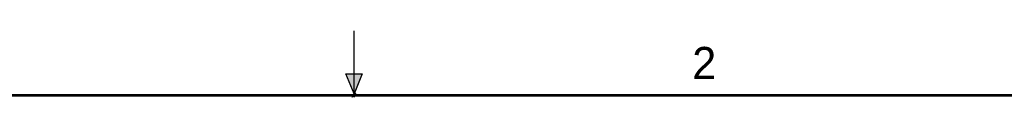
# Model space of a CAD drawing. Header units: inches. Extents: x 0 to 22, y 0 to 17.
# Tile 15 of 16: x 8.4 to 16, y 16.5 to 17. Entities that reach past the tile are written whole.
import ezdxf

# ---------------------------------------------------------------- set-up
doc = ezdxf.new("R2010")
doc.units = ezdxf.units.IN
doc.header["$LTSCALE"] = 1.21
doc.header["$MEASUREMENT"] = 0
doc.layers.get('0').update_dxf_attribs({"linetype": 'CONTINUOUS'})
doc.styles.add('TEXTSTYLE_2', font='txt')

msp = doc.modelspace()

# ---------------------------------------------------------------- hatches: boundary and pattern name
at = {"linetype": 'CONTINUOUS'}
msp.add_hatch(color=2, dxfattribs=at).paths.add_polyline_path([(11, 16.51), (10.9375, 16.6663), (11.0625, 16.6663)])

# ---------------------------------------------------------------- linework, layer by layer
at = {"color": 2, "linetype": 'CONTINUOUS'}
for p, q in [((11, 16.485), (11, 17)), ((11, 16.51), (10.9375, 16.6663)), ((10.9375, 16.6663), (11.0625, 16.6663)), ((11.0625, 16.6663), (11, 16.51)), ((11.015, 16.515), (10.985, 16.485)), ((10.985, 16.485), (11, 16.515)), ((11, 16.485), (11.015, 16.515))]:
    msp.add_line(p, q, dxfattribs=at)
at = {"color": 7, "linetype": 'CONTINUOUS', "const_width": 0.02}
msp.add_lwpolyline([(21.5, 16.5), (0.5, 16.5)], dxfattribs=at)

# ---------------------------------------------------------------- texts
at = {"color": 2, "linetype": 'CONTINUOUS', "insert": (13.625, 16.875), "char_height": 0.25, "width": 0.25, "attachment_point": 1, "line_spacing_factor": 0.9, "style": 'TEXTSTYLE_2'}
msp.add_mtext('2', dxfattribs=at)

doc.saveas('drawing.dxf')
